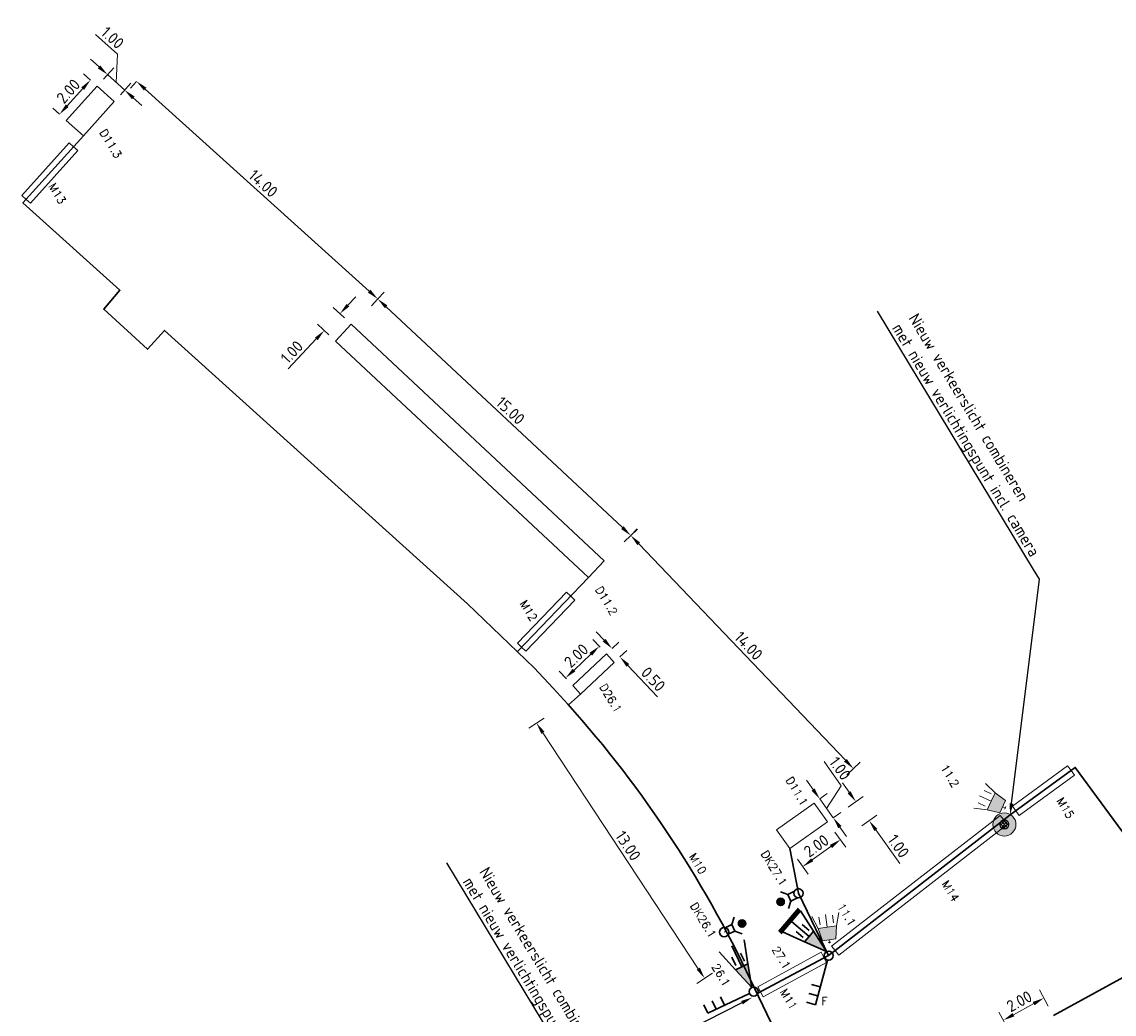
# Model space of a CAD drawing. Header units: metres. Extents: x 0 to 197589, y 0 to 355403.
# Tile 4 of 6: x 197498 to 197546, y 355360 to 355403. Entities that reach past the tile are written whole.
import ezdxf
from ezdxf import colors
from ezdxf.entities.mleader import LeaderData, LeaderLine
from ezdxf.math import Vec2, Vec3

# ---------------------------------------------------------------- set-up
doc = ezdxf.new("R2010")
doc.units = ezdxf.units.M
for name, color, linetype, lineweight in [('Arcering', 254, 'Continuous', 0), ('Level 56', 7, 'Continuous', 0), ('N-WA-VW-VRI-MEUBILAIR', 7, 'Continuous', 13), ('O_VRI_MANTELBUIS_BESTAAND', 1, 'Continuous', 0), ('O_VRI_MAST', 7, 'Continuous', 13), ('O_VRI_OBSERVATIE_CAMERA', 7, 'Continuous', 13), ('O_WEG_L_VRI_NIEUW', 7, 'Continuous', 0), ('O_WEG_T_VRI_MANTELBUIS', 5, 'Continuous', 13), ('O_WEG_VRI_NIEUW_BEKABELING', 7, 'Continuous', 13), ('O_WEG_VRI_NIEUW_LUSSEN', 210, 'Continuous', 13), ('O_WEG_VRI_NIEUW_TEKST_MEUBILAIR', 7, 'Continuous', 13), ('O_WEG_VRI_TEKST_MANTELBUIS', 7, 'Continuous', 0), ('VRI-MEUBILAIR', 7, 'Continuous', 13), ('X-XX-AL-M', 7, 'Continuous', 18), ('X-XX-AL-T25', 7, 'Continuous', 25)]:
    doc.layers.add(name, color=color, linetype=linetype, lineweight=lineweight)
doc.layers.add('N-WE-VK-KABELTRACE-G', color=30, linetype='Continuous')
doc.styles.add('NLCS-ISO-M200-T25', font='NLCS-ISO.ttf', dxfattribs={"height": 0.5})
doc.styles.add('Styleromans', font='romans.shx')
doc.styles.add('VRI-AH', font='isocp.shx')
doc.dimstyles.new('1_200', dxfattribs={"dimtxt": 0.5, "dimasz": 0.75, "dimexe": 0.15, "dimexo": 0.15, "dimgap": 0.25, "dimtad": 1, "dimdec": 0, "dimzin": 11, "dimdsep": 46, "dimtxsty": 'Styleromans', "dimsah": 1, "dimcen": 0.25, "dimclrd": 7, "dimclre": 7, "dimclrt": 7, "dimazin": 3, "dimtfac": 1, "dimtdec": 0, "dimtmove": 0, "dimatfit": 3, "dimfxl": 1, "dimtolj": 1, "dimtzin": 0, "dimlwd": 0, "dimlwe": 0, "dimarcsym": 0})
doc.dimstyles.new('NLCS-M200-T25-PIJL_L2_H1', dxfattribs={"dimscale": 0.2, "dimtxt": 2.5, "dimasz": 2.5, "dimexe": 2, "dimexo": 2, "dimgap": 0.7, "dimtad": 1, "dimzin": 0, "dimdsep": 46, "dimtxsty": 'NLCS-ISO-M200-T25', "dimcen": 0, "dimdle": 2, "dimclrd": 256, "dimclre": 256, "dimclrt": 256, "dimadec": 1, "dimazin": 0, "dimtfac": 1, "dimtdec": 3, "dimtofl": 0, "dimtmove": 0, "dimatfit": 3, "dimfxl": 2, "dimfxlon": 1, "dimtfillclr": 256, "dimtolj": 1, "dimtzin": 0, "dimlwd": -1, "dimlwe": -1, "dimarcsym": 0})

# ---------------------------------------------------------------- blocks, each defined once
blk = doc.blocks.new('3L.TES1')
at = {"layer": 'Level 56', "linetype": 'Continuous'}
blk.add_hatch(color=7, dxfattribs=at).paths.add_polyline_path([(-0.163, 1.032), (-0.434, 0.902), (-0.704, 0.772), (0, 0.001)])
at = {"layer": 'Level 56', "color": 7, "linetype": 'Continuous', "lineweight": 30}
for p, q in [((-0.163, 1.032), (-0.326, 2.063)), ((-1.408, 1.543), (-0.704, 0.772)), ((-0.434, 0.902), (-0.867, 1.803)), ((-0.319, 1.135), (-0.492, 1.495)), ((-0.687, 0.958), (-0.86, 1.318))]:
    blk.add_line(p, q, dxfattribs=at)
at = {"layer": 'Level 56', "color": 7, "linetype": 'Continuous', "lineweight": 30, "flags": 128}
blk.add_lwpolyline([(-0.163, 1.032), (-0.434, 0.902), (-0.704, 0.772), (0, 0.001), (-0.163, 1.032)], dxfattribs=at)
blk = doc.blocks.new('3L201')
at = {"layer": 'Level 56', "color": 7, "linetype": 'Continuous', "lineweight": 30}
blk.add_circle((0, 0), 0.2, dxfattribs=at)
at = {"color": 7, "linetype": 'Continuous', "lineweight": 30}
blk.add_blockref('3L.TES1', (-0.086, 0.179), dxfattribs=at)
blk = doc.blocks.new('3L.TES4')
at = {"layer": 'Level 56', "linetype": 'Continuous'}
blk.add_hatch(color=7, dxfattribs=at).paths.add_polyline_path([(-0.163, 1.032), (-0.434, 0.902), (-0.704, 0.772), (0, 0.001)])
at = {"layer": 'Level 56', "color": 7, "linetype": 'Continuous', "lineweight": 30}
for p, q in [((-0.163, 1.032), (-0.326, 2.063)), ((-1.408, 1.543), (-0.704, 0.772)), ((-0.434, 0.902), (-0.867, 1.803)), ((-0.319, 1.135), (-0.492, 1.495)), ((-0.687, 0.958), (-0.86, 1.318))]:
    blk.add_line(p, q, dxfattribs=at)
at = {"layer": 'Level 56', "color": 7, "linetype": 'Continuous', "lineweight": 30, "flags": 128}
blk.add_lwpolyline([(-0.163, 1.032), (-0.434, 0.902), (-0.704, 0.772), (0, 0.001), (-0.163, 1.032)], dxfattribs=at)
blk = doc.blocks.new('3L81')
at = {"layer": 'O_WEG_L_VRI_NIEUW', "color": 7, "linetype": 'Continuous', "lineweight": 30}
for p, q in [((-0.569, -2.125), (-0.052, -0.193)), ((-0.362, -1.352), (-0.748, -1.249)), ((-0.465, -1.739), (-0.852, -1.635)), ((-0.569, -2.125), (-0.955, -2.022))]:
    blk.add_line(p, q, dxfattribs=at)
blk.add_circle((0, 0), 0.2, dxfattribs=at)
blk = doc.blocks.new('3L82')
at = {"layer": 'O_WEG_L_VRI_NIEUW', "color": 7, "linetype": 'Continuous', "lineweight": 30}
for p, q in [((-1.993, -0.931), (-0.181, -0.085)), ((-1.631, -0.762), (-1.8, -0.399)), ((-1.268, -0.592), (-1.438, -0.23)), ((-1.993, -0.931), (-2.163, -0.569))]:
    blk.add_line(p, q, dxfattribs=at)
blk.add_circle((0, 0), 0.2, dxfattribs=at)
blk = doc.blocks.new('DRUKW9')
at = {"layer": 'O_WEG_L_VRI_NIEUW', "color": 7, "linetype": 'Continuous', "lineweight": 30}
for p, q in [((0.327, 0.335), (0.44, 0.655)), ((0.466, 0.046), (0.786, -0.066))]:
    blk.add_line(p, q, dxfattribs=at)
at = {"layer": 'O_WEG_L_VRI_NIEUW', "color": 7, "linetype": 'Continuous', "lineweight": 30, "flags": 128}
blk.add_lwpolyline([(0.039, 0.196), (0.327, 0.335), (0.466, 0.046), (0.177, -0.092)], dxfattribs=at)
at = {"layer": 'O_WEG_L_VRI_NIEUW', "color": 7, "linetype": 'Continuous', "lineweight": 30}
for centre, radius in [((0.775, 0.373), 0.16), ((0, 0), 0.2)]:
    blk.add_circle(centre, radius, dxfattribs=at)
blk = doc.blocks.new('AnonymousCell11')
at = {"layer": 'O_WEG_L_VRI_NIEUW', "linetype": 'Continuous'}
h = blk.add_hatch(color=7, dxfattribs=at)
edge = h.paths.add_edge_path()
edge.add_arc((0.358, 0.249), 0.16, 0, 360)
at = {"layer": 'O_WEG_L_VRI_NIEUW', "color": 7, "linetype": 'Continuous', "lineweight": 0}
blk.add_circle((0.358, 0.249), 0.16, dxfattribs=at)
at = {"color": 7, "linetype": 'Continuous', "lineweight": 0}
blk.add_blockref('DRUKW9', (-0.417, -0.124), dxfattribs=at)
blk = doc.blocks.new('DRUKW10')
at = {"layer": 'O_WEG_L_VRI_NIEUW', "color": 7, "linetype": 'Continuous', "lineweight": 30}
for p, q in [((-0.466, -0.046), (-0.786, 0.066)), ((-0.327, -0.335), (-0.44, -0.655))]:
    blk.add_line(p, q, dxfattribs=at)
at = {"layer": 'O_WEG_L_VRI_NIEUW', "color": 7, "linetype": 'Continuous', "lineweight": 30, "flags": 128}
blk.add_lwpolyline([(-0.039, -0.196), (-0.327, -0.335), (-0.466, -0.046), (-0.177, 0.092)], dxfattribs=at)
at = {"layer": 'O_WEG_L_VRI_NIEUW', "color": 7, "linetype": 'Continuous', "lineweight": 30}
for centre, radius in [((0, 0), 0.2), ((-0.775, -0.373), 0.16)]:
    blk.add_circle(centre, radius, dxfattribs=at)
blk = doc.blocks.new('AnonymousCell12')
at = {"layer": 'O_WEG_L_VRI_NIEUW', "linetype": 'Continuous'}
h = blk.add_hatch(color=7, dxfattribs=at)
edge = h.paths.add_edge_path()
edge.add_arc((-0.358, -0.249), 0.16, 0, 360)
at = {"layer": 'O_WEG_L_VRI_NIEUW', "color": 7, "linetype": 'Continuous', "lineweight": 0}
blk.add_circle((-0.358, -0.249), 0.16, dxfattribs=at)
at = {"color": 7, "linetype": 'Continuous', "lineweight": 0}
blk.add_blockref('DRUKW10', (0.417, 0.124), dxfattribs=at)
blk = doc.blocks.new('3 lichts zonder achterschild')
at = {"layer": 'VRI-MEUBILAIR'}
h = blk.add_hatch(color=256, dxfattribs=at)
h.dxf.hatch_style = 1
h.paths.add_polyline_path([(197005.156, 354889.618), (197004.465, 354889.48), (197004.465, 354888.743), (197005.156, 354888.604), (197005.156, 354889.111)])
at = {"layer": 'N-WA-VW-VRI-MEUBILAIR'}
for q in [(197004.327, 354889.189), (197004.327, 354889.033)]:
    blk.add_line((197004.327, 354889.111), q, dxfattribs=at)
at = {"layer": 'VRI-MEUBILAIR'}
for p, q in [((197005.156, 354889.618), (197004.465, 354889.48)), ((197004.465, 354889.48), (197004.465, 354888.743)), ((197005.156, 354889.618), (197005.848, 354889.848)), ((197005.156, 354889.111), (197005.156, 354889.618)), ((197005.755, 354889.48), (197005.341, 354889.48)), ((197004.281, 354889.111), (197004.465, 354889.111)), ((197005.156, 354889.111), (197005.848, 354889.111)), ((197005.156, 354888.604), (197005.156, 354889.111)), ((197004.465, 354888.743), (197005.156, 354888.604)), ((197005.156, 354888.604), (197005.848, 354888.374)), ((197005.755, 354888.743), (197005.341, 354888.743))]:
    blk.add_line(p, q, dxfattribs=at)
blk = doc.blocks.new('*D93')
at = {"layer": 'Defpoints', "color": 0, "transparency": 16777216}
for p in [(197524.573, 355380.374), (197523.425, 355379.279), (197533.068, 355369.179)]:
    blk.add_point(p, dxfattribs=at)
at = {"layer": 'X-XX-AL-M', "transparency": 16777216}
for p, q in [((197524.284, 355380.098), (197524.862, 355380.651)), ((197533.87, 355370.636), (197524.918, 355380.013)), ((197533.926, 355369.998), (197534.504, 355370.55))]:
    blk.add_line(p, q, dxfattribs=at)
for points in [[(197524.978, 355380.07), (197524.858, 355379.955), (197524.573, 355380.374)], [(197533.93, 355370.693), (197533.809, 355370.578), (197534.215, 355370.274)]]:
    blk.add_solid(points, dxfattribs=at)
at = {"layer": 'X-XX-AL-M', "transparency": 16777216, "insert": (197529.676, 355375.594), "char_height": 0.5, "attachment_point": 5, "rotation": 313.6709, "style": 'NLCS-ISO-M200-T25'}
blk.add_mtext('\\A1;14.00', dxfattribs=at)
blk = doc.blocks.new('*D94')
at = {"layer": 'Defpoints', "color": 0, "transparency": 16777216}
for p in [(197513.614, 355390.623), (197513.614, 355390.623), (197524.573, 355380.374)]:
    blk.add_point(p, dxfattribs=at)
at = {"layer": 'X-XX-AL-M', "transparency": 16777216}
for p, q in [((197513.614, 355390.623), (197513.887, 355390.916)), ((197524.208, 355380.716), (197513.979, 355390.282)), ((197524.573, 355380.374), (197524.846, 355380.666))]:
    blk.add_line(p, q, dxfattribs=at)
for points in [[(197514.036, 355390.343), (197513.922, 355390.221), (197513.614, 355390.623)], [(197524.265, 355380.777), (197524.151, 355380.655), (197524.573, 355380.374)]]:
    blk.add_solid(points, dxfattribs=at)
at = {"layer": 'X-XX-AL-M', "transparency": 16777216, "insert": (197519.36, 355385.784), "char_height": 0.5, "attachment_point": 5, "rotation": 316.9175, "style": 'NLCS-ISO-M200-T25'}
blk.add_mtext('\\A1;15.00', dxfattribs=at)
blk = doc.blocks.new('*D95')
at = {"layer": 'Defpoints', "color": 0, "transparency": 16777216}
for p in [(197503.167, 355400.05), (197503.167, 355400.05), (197513.614, 355390.623)]:
    blk.add_point(p, dxfattribs=at)
at = {"layer": 'X-XX-AL-M', "transparency": 16777216}
for p, q in [((197503.167, 355400.05), (197502.899, 355399.753)), ((197513.243, 355390.958), (197503.538, 355399.715)), ((197513.614, 355390.623), (197513.346, 355390.326))]:
    blk.add_line(p, q, dxfattribs=at)
for points in [[(197503.594, 355399.777), (197503.483, 355399.653), (197503.167, 355400.05)], [(197513.298, 355391.02), (197513.187, 355390.897), (197513.614, 355390.623)]]:
    blk.add_solid(points, dxfattribs=at)
at = {"layer": 'X-XX-AL-M', "transparency": 16777216, "insert": (197508.652, 355395.626), "char_height": 0.5, "attachment_point": 5, "rotation": 317.937, "style": 'NLCS-ISO-M200-T25'}
blk.add_mtext('\\A1;14.00', dxfattribs=at)
blk = doc.blocks.new('*D103')
at = {"layer": 'Defpoints', "color": 0, "transparency": 16777216}
for p in [(197533.095, 355367.97), (197533.65, 355367.192), (197531.466, 355366.808)]:
    blk.add_point(p, dxfattribs=at)
at = {"layer": 'X-XX-AL-M', "transparency": 16777216}
for p, q in [((197533.417, 355367.518), (197533.882, 355366.866)), ((197532.428, 355366.321), (197533.243, 355366.902)), ((197531.789, 355366.356), (197532.254, 355365.705))]:
    blk.add_line(p, q, dxfattribs=at)
for points in [[(197533.194, 355366.97), (197533.291, 355366.834), (197533.65, 355367.192)], [(197532.38, 355366.388), (197532.477, 355366.253), (197532.021, 355366.03)]]:
    blk.add_solid(points, dxfattribs=at)
at = {"layer": 'X-XX-AL-M', "transparency": 16777216, "insert": (197532.609, 355366.929), "char_height": 0.5, "attachment_point": 5, "rotation": 35.5095, "style": 'NLCS-ISO-M200-T25'}
blk.add_mtext('\\A1;2.00', dxfattribs=at)
blk = doc.blocks.new('*D104')
at = {"layer": 'Defpoints', "color": 0, "transparency": 16777216}
for p in [(197512.466, 355389.528), (197511.295, 355389.254), (197511.783, 355388.798)]:
    blk.add_point(p, dxfattribs=at)
at = {"layer": 'X-XX-AL-M', "transparency": 16777216}
for p, q in [((197512.32, 355390.35), (197512.661, 355390.715)), ((197512.174, 355389.801), (197511.686, 355390.258)), ((197511.491, 355389.071), (197511.003, 355389.528)), ((197510.953, 355388.889), (197509.738, 355387.589))]:
    blk.add_line(p, q, dxfattribs=at)
for points in [[(197512.259, 355390.407), (197512.38, 355390.293), (197511.978, 355389.985)], [(197510.893, 355388.946), (197511.014, 355388.832), (197511.295, 355389.254)]]:
    blk.add_solid(points, dxfattribs=at)
at = {"layer": 'X-XX-AL-M', "transparency": 16777216, "insert": (197509.89, 355388.323), "char_height": 0.5, "attachment_point": 5, "rotation": 46.9175, "style": 'NLCS-ISO-M200-T25'}
blk.add_mtext('\\A1;1.00', dxfattribs=at)
blk = doc.blocks.new('*D105')
at = {"layer": 'Defpoints', "color": 0, "transparency": 16777216}
for p in [(197501.461, 355399.841), (197499.83, 355398.622), (197500.123, 355398.358)]:
    blk.add_point(p, dxfattribs=at)
at = {"layer": 'X-XX-AL-M', "transparency": 16777216}
for p, q in [((197501.168, 355400.105), (197500.871, 355400.373)), ((197500.834, 355399.734), (197500.165, 355398.993)), ((197499.83, 355398.622), (197499.533, 355398.89))]:
    blk.add_line(p, q, dxfattribs=at)
for points in [[(197500.772, 355399.79), (197500.895, 355399.678), (197501.168, 355400.105)], [(197500.103, 355399.049), (197500.227, 355398.938), (197499.83, 355398.622)]]:
    blk.add_solid(points, dxfattribs=at)
at = {"layer": 'X-XX-AL-M', "transparency": 16777216, "insert": (197500.21, 355399.625), "char_height": 0.5, "attachment_point": 5, "rotation": 47.9422, "style": 'NLCS-ISO-M200-T25'}
blk.add_mtext('\\A1;2.00', dxfattribs=at)
blk = doc.blocks.new('*D109')
at = {"layer": 'Defpoints', "color": 0, "transparency": 16777216}
for p in [(197501.461, 355399.841), (197502.653, 355399.671), (197502.203, 355399.172)]:
    blk.add_point(p, dxfattribs=at)
at = {"layer": 'X-XX-AL-M', "transparency": 16777216}
for p, q in [((197502.34, 355401.222), (197501.389, 355402.08)), ((197501.54, 355400.675), (197501.168, 355401.01)), ((197502.282, 355400.005), (197502.34, 355401.222)), ((197501.729, 355400.138), (197502.179, 355400.637)), ((197501.911, 355400.34), (197502.653, 355399.671)), ((197502.471, 355399.469), (197502.921, 355399.967)), ((197503.025, 355399.336), (197503.396, 355399.001))]:
    blk.add_line(p, q, dxfattribs=at)
for points in [[(197501.596, 355400.737), (197501.484, 355400.613), (197501.911, 355400.34)], [(197503.08, 355399.397), (197502.969, 355399.274), (197502.653, 355399.671)]]:
    blk.add_solid(points, dxfattribs=at)
at = {"layer": 'X-XX-AL-M', "transparency": 16777216, "insert": (197502.126, 355401.941), "char_height": 0.5, "attachment_point": 5, "rotation": 317.9422, "style": 'NLCS-ISO-M200-T25'}
blk.add_mtext('\\A1;1.00', dxfattribs=at)
blk = doc.blocks.new('*D110')
at = {"layer": 'Defpoints', "color": 0, "transparency": 16777216}
for p in [(197532.514, 355368.784), (197533.095, 355367.97), (197533.341, 355368.145)]:
    blk.add_point(p, dxfattribs=at)
at = {"layer": 'X-XX-AL-M', "transparency": 16777216}
for p, q in [((197533.692, 355369.534), (197532.949, 355370.576)), ((197532.469, 355369.366), (197532.179, 355369.773)), ((197532.76, 355368.959), (197533.085, 355369.191)), ((197533.05, 355368.552), (197533.692, 355369.534)), ((197532.76, 355368.959), (197533.341, 355368.145)), ((197533.341, 355368.145), (197533.666, 355368.377)), ((197533.631, 355367.738), (197533.921, 355367.331))]:
    blk.add_line(p, q, dxfattribs=at)
for points in [[(197532.537, 355369.414), (197532.401, 355369.318), (197532.76, 355368.959)], [(197533.699, 355367.786), (197533.563, 355367.69), (197533.341, 355368.145)]]:
    blk.add_solid(points, dxfattribs=at)
at = {"layer": 'X-XX-AL-M', "transparency": 16777216, "insert": (197533.638, 355370.281), "char_height": 0.5, "attachment_point": 5, "rotation": 305.5095, "style": 'NLCS-ISO-M200-T25'}
blk.add_mtext('\\A1;1.00', dxfattribs=at)
blk = doc.blocks.new('*D111')
at = {"layer": 'Defpoints', "color": 0, "transparency": 16777216}
for p in [(197523.515, 355375.243), (197523.857, 355374.879), (197524.104, 355375.112)]:
    blk.add_point(p, dxfattribs=at)
at = {"layer": 'X-XX-AL-M', "transparency": 16777216}
for p, q in [((197523.418, 355375.839), (197523.075, 355376.203)), ((197523.761, 355375.476), (197524.052, 355375.75)), ((197524.104, 355375.112), (197524.395, 355375.386)), ((197524.447, 355374.748), (197525.736, 355373.379))]:
    blk.add_line(p, q, dxfattribs=at)
for points in [[(197523.479, 355375.897), (197523.357, 355375.782), (197523.761, 355375.476)], [(197524.507, 355374.805), (197524.386, 355374.69), (197524.104, 355375.112)]]:
    blk.add_solid(points, dxfattribs=at)
at = {"layer": 'X-XX-AL-M', "transparency": 16777216, "insert": (197525.546, 355374.149), "char_height": 0.5, "attachment_point": 5, "rotation": 313.2886, "style": 'NLCS-ISO-M200-T25'}
blk.add_mtext('\\A1;0.50', dxfattribs=at)
blk = doc.blocks.new('*D112')
at = {"layer": 'Defpoints', "color": 0, "transparency": 16777216}
for p in [(197523.205, 355375.572), (197523.515, 355375.243), (197522.059, 355373.872)]:
    blk.add_point(p, dxfattribs=at)
at = {"layer": 'X-XX-AL-M', "transparency": 16777216}
for p, q in [((197523.24, 355375.535), (197522.931, 355375.863)), ((197522.114, 355374.544), (197522.841, 355375.229)), ((197521.785, 355374.163), (197521.475, 355374.492))]:
    blk.add_line(p, q, dxfattribs=at)
for points in [[(197522.784, 355375.29), (197522.898, 355375.169), (197523.205, 355375.572)], [(197522.056, 355374.604), (197522.171, 355374.483), (197521.75, 355374.201)]]:
    blk.add_solid(points, dxfattribs=at)
at = {"layer": 'X-XX-AL-M', "transparency": 16777216, "insert": (197522.21, 355375.17), "char_height": 0.5, "attachment_point": 5, "rotation": 43.2915, "style": 'NLCS-ISO-M200-T25'}
blk.add_mtext('\\A1;2.00', dxfattribs=at)
blk = doc.blocks.new('*D123')
at = {"layer": 'Defpoints', "color": 0, "transparency": 16777216}
for p in [(197540.707, 355359.372), (197542.878, 355359.571), (197541.123, 355358.612)]:
    blk.add_point(p, dxfattribs=at)
at = {"layer": 'X-XX-AL-M', "transparency": 16777216}
for p, q in [((197542.654, 355359.981), (197542.27, 355360.683)), ((197540.899, 355359.021), (197540.516, 355359.723)), ((197542.024, 355360.092), (197541.146, 355359.612))]:
    blk.add_line(p, q, dxfattribs=at)
for points in [[(197541.984, 355360.165), (197542.063, 355360.019), (197542.462, 355360.332)], [(197541.106, 355359.685), (197541.186, 355359.539), (197540.707, 355359.372)]]:
    blk.add_solid(points, dxfattribs=at)
at = {"layer": 'X-XX-AL-M', "transparency": 16777216, "insert": (197541.398, 355360.194), "char_height": 0.5, "attachment_point": 5, "rotation": 28.6716, "style": 'NLCS-ISO-M200-T25'}
blk.add_mtext('\\A1;2.00', dxfattribs=at)
blk = doc.blocks.new('*D130')
at = {"layer": 'Defpoints', "color": 0, "transparency": 16777216}
for p in [(197533.095, 355367.97), (197534.899, 355368.025), (197533.676, 355367.154)]:
    blk.add_point(p, dxfattribs=at)
at = {"layer": 'X-XX-AL-M', "transparency": 16777216}
for p, q in [((197534.028, 355369.248), (197533.738, 355369.655)), ((197533.992, 355368.609), (197534.644, 355369.073)), ((197534.573, 355367.793), (197535.224, 355368.257)), ((197535.189, 355367.618), (197536.221, 355366.168))]:
    blk.add_line(p, q, dxfattribs=at)
for points in [[(197534.096, 355369.296), (197533.96, 355369.2), (197534.318, 355368.841)], [(197535.256, 355367.666), (197535.121, 355367.57), (197534.899, 355368.025)]]:
    blk.add_solid(points, dxfattribs=at)
at = {"layer": 'X-XX-AL-M', "transparency": 16777216, "insert": (197536.168, 355366.916), "char_height": 0.5, "attachment_point": 5, "rotation": 305.4566, "style": 'NLCS-ISO-M200-T25'}
blk.add_mtext('\\A1;1.00', dxfattribs=at)
blk = doc.blocks.new('*D131')
at = {"layer": 'Defpoints', "color": 0, "transparency": 16777216}
for p in [(197522.394, 355373.501), (197529.675, 355362.443), (197527.771, 355361.189)]:
    blk.add_point(p, dxfattribs=at)
at = {"layer": 'X-XX-AL-M', "transparency": 16777216}
for p, q in [((197520.824, 355372.467), (197520.156, 355372.028)), ((197520.765, 355371.83), (197527.496, 355361.607)), ((197528.105, 355361.409), (197527.437, 355360.969))]:
    blk.add_line(p, q, dxfattribs=at)
for points in [[(197520.835, 355371.876), (197520.695, 355371.784), (197520.49, 355372.248)], [(197527.565, 355361.653), (197527.426, 355361.561), (197527.771, 355361.189)]]:
    blk.add_solid(points, dxfattribs=at)
at = {"layer": 'X-XX-AL-M', "transparency": 16777216, "insert": (197524.456, 355366.933), "char_height": 0.5, "attachment_point": 5, "rotation": 303.361, "style": 'NLCS-ISO-M200-T25'}
blk.add_mtext('\\A1;13.00', dxfattribs=at)
blk = doc.blocks.new('AnonymousCell27')
at = {"layer": 'O_VRI_OBSERVATIE_CAMERA'}
for radius in [0.5, 0.2]:
    blk.add_circle((0, 0), radius, dxfattribs=at)

msp = doc.modelspace()

# ---------------------------------------------------------------- hatches: boundary and pattern name
at = {"layer": 'Arcering', "linetype": 'Continuous'}
h = msp.add_hatch(color=256, dxfattribs=at)
edge = h.paths.add_edge_path()
edge.add_arc((197540.754, 355367.854), 0.5, 0, 360)
edge = h.paths.add_edge_path(flags=0)
edge.add_arc((197540.754, 355367.854), 0.2, -180, 180, ccw=False)
at = {"layer": 'O_VRI_OBSERVATIE_CAMERA', "lineweight": 0}
h = msp.add_hatch(dxfattribs=at)
h.set_pattern_fill('USER', color=256, scale=0.1, angle=45, style=0, double=1, pattern_type=0)
h.set_pattern_definition([(45, (197540.75572, 355367.85377), (-0.07071, 0.07071), []), (135, (197540.75572, 355367.85377), (-0.07071, -0.07071), [])])
edge = h.paths.add_edge_path()
edge.add_arc((197540.754, 355367.854), 0.2, -180, 0, ccw=False)
edge.add_arc((197540.754, 355367.854), 0.2, 0, 180, ccw=False)

# ---------------------------------------------------------------- linework, layer by layer
at = {"layer": 'N-WE-VK-KABELTRACE-G', "lineweight": 30}
msp.add_line((197522.394, 355373.501), (197521.873, 355373.035), dxfattribs=at)
for points in [[(197539.441, 355343.569), (197532.392, 355353.048), (197532.273, 355353.053, 0.191928), (197532.044, 355356.377), (197529.591, 355361.481, 0.075517), (197521.21, 355373.761), (197520.391, 355374.641), (197517.503, 355377.415), (197504.378, 355389.262), (197503.639, 355388.442), (197501.742, 355390.176), (197502.443, 355390.998), (197498.246, 355394.784), (197500.865, 355397.689)], [(197530.047, 355360.531), (197533.142, 355362.171), (197533.425, 355362.391), (197540.724, 355368.052), (197541, 355368.266), (197543.825, 355370.329), (197546.585, 355366.551, 0.254961), (197548.751, 355365.53), (197559.369, 355366.155), (197574.458, 355374.405), (197585.059, 355380.2), (197585.778, 355378.884)]]:
    msp.add_lwpolyline(points, format="xyb", dxfattribs=at)
for points in [[(197522.742, 355378.549), (197519.661, 355375.342)], [(197531.839, 355364.873), (197531.465, 355366.81)], [(197533.142, 355362.171), (197531.839, 355364.873)], [(197542.878, 355359.571), (197548.346, 355362.561), (197548.532, 355362.572), (197552.404, 355362.8)]]:
    msp.add_lwpolyline(points, dxfattribs=at)
at = {"layer": 'O_VRI_MANTELBUIS_BESTAAND', "linetype": 'Continuous'}
for p, q in [((197540.571, 355368.249), (197533.272, 355362.588)), ((197540.571, 355368.249), (197540.724, 355368.052)), ((197533.272, 355362.588), (197533.425, 355362.391))]:
    msp.add_line(p, q, dxfattribs=at)
at = {"layer": 'O_VRI_MANTELBUIS_BESTAAND'}
for p, q in [((197540.571, 355368.249), (197533.272, 355362.588)), ((197540.877, 355367.854), (197533.579, 355362.193)), ((197540.877, 355367.854), (197540.724, 355368.052)), ((197533.579, 355362.193), (197533.425, 355362.391))]:
    msp.add_line(p, q, dxfattribs=at)
at = {"layer": 'O_VRI_MAST'}
msp.add_circle((197533.142, 355362.171), 0.2, dxfattribs=at)
at = {"layer": 'O_VRI_OBSERVATIE_CAMERA', "lineweight": 0, "flags": 128}
msp.add_lwpolyline([(197540.954, 355367.854, -1), (197540.554, 355367.854, -1), (197540.554, 355367.854, -1), (197540.954, 355367.854)], format="xyb", dxfattribs=at)
at = {"layer": 'O_WEG_T_VRI_MANTELBUIS', "linetype": 'Continuous'}
for p, q in [((197500.254, 355397.384), (197498.198, 355395.105)), ((197500.254, 355397.384), (197500.44, 355397.217)), ((197498.198, 355395.105), (197498.384, 355394.937)), ((197521.793, 355377.921), (197519.666, 355375.707)), ((197521.793, 355377.921), (197521.973, 355377.748)), ((197519.666, 355375.707), (197519.846, 355375.534)), ((197543.495, 355370.398), (197541.099, 355368.648)), ((197543.495, 355370.398), (197543.643, 355370.196)), ((197541.099, 355368.648), (197541.247, 355368.446)), ((197532.814, 355362.318), (197530.07, 355360.827)), ((197532.814, 355362.318), (197532.933, 355362.098)), ((197530.07, 355360.827), (197530.189, 355360.607))]:
    msp.add_line(p, q, dxfattribs=at)
at = {"layer": 'O_WEG_T_VRI_MANTELBUIS'}
for p, q in [((197500.254, 355397.384), (197498.198, 355395.105)), ((197500.625, 355397.049), (197500.44, 355397.217)), ((197500.625, 355397.049), (197498.569, 355394.77)), ((197498.569, 355394.77), (197498.384, 355394.937)), ((197521.793, 355377.921), (197519.666, 355375.707)), ((197522.154, 355377.575), (197521.973, 355377.748)), ((197522.154, 355377.575), (197520.026, 355375.361)), ((197520.026, 355375.361), (197519.846, 355375.534)), ((197543.495, 355370.398), (197541.099, 355368.648)), ((197543.79, 355369.995), (197543.643, 355370.196)), ((197543.79, 355369.995), (197541.394, 355368.244)), ((197541.394, 355368.244), (197541.247, 355368.446)), ((197532.814, 355362.318), (197530.07, 355360.827)), ((197533.053, 355361.879), (197532.933, 355362.098)), ((197533.053, 355361.879), (197530.309, 355360.387)), ((197530.309, 355360.387), (197530.189, 355360.607))]:
    msp.add_line(p, q, dxfattribs=at)
at = {"layer": 'O_WEG_VRI_NIEUW_BEKABELING'}
msp.add_line((197528.616, 355363.187), (197528.705, 355363.234), dxfattribs=at)
at = {"layer": 'O_WEG_VRI_NIEUW_LUSSEN', "flags": 128}
for points in [[(197500.123, 355398.358), (197501.461, 355399.841), (197502.203, 355399.172), (197500.865, 355397.689), (197500.123, 355398.358)], [(197522.742, 355378.549), (197523.425, 355379.279), (197512.466, 355389.528), (197511.783, 355388.798), (197522.742, 355378.549)], [(197523.515, 355375.243), (197522.059, 355373.872), (197522.394, 355373.501), (197523.85, 355374.873), (197523.515, 355375.243)]]:
    msp.add_lwpolyline(points, dxfattribs=at)
at = {"layer": 'O_WEG_VRI_NIEUW_LUSSEN'}
msp.add_lwpolyline([(197530.886, 355367.622), (197532.514, 355368.784), (197533.095, 355367.97), (197531.466, 355366.808)], close=True, dxfattribs=at)

# ---------------------------------------------------------------- block references
at = {"xscale": 0.8, "yscale": 0.8, "zscale": 0.8}
for p, rotation in [((460967.465, 545239.201), 154.8183336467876), ((501225.392, 240404.017), 98.30181089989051)]:
    msp.add_blockref('3 lichts zonder achterschild', p, dxfattribs=dict(at, rotation=rotation))
msp.add_blockref('AnonymousCell27', (197540.754, 355367.854))
at = {"color": 7, "linetype": 'Continuous', "lineweight": 0}
for name, p in [('AnonymousCell12', (197531.421, 355364.749)), ('AnonymousCell11', (197529.033, 355363.311)), ('3L201', (197529.898, 355360.611)), ('3L81', (197533.142, 355362.171)), ('3L82', (197529.898, 355360.611))]:
    msp.add_blockref(name, p, dxfattribs=at)
at = {"color": 7, "linetype": 'Continuous', "lineweight": 30, "rotation": 23.7099529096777}
msp.add_blockref('3L.TES4', (197533.054, 355362.352), dxfattribs=at)

# ---------------------------------------------------------------- texts
at = {"layer": 'O_WEG_VRI_NIEUW_TEKST_MEUBILAIR', "char_height": 0.35, "attachment_point": 4, "rotation": 301.1527, "line_spacing_factor": 0.8, "style": 'Styleromans'}
for s, insert in [('{\\C256;D11.3}', (197501.695, 355397.934)), ('{\\C256;D11.2}', (197523.167, 355378.132)), ('{\\C256;D26.1}', (197523.35, 355373.914)), ('{\\C256;11.2}', (197538.121, 355370.412)), ('{\\C256;D11.1}', (197531.415, 355369.879)), ('{\\C256;DK27.1}', (197530.343, 355366.682)), ('{\\C256;DK26.1}', (197527.275, 355364.432)), ('{\\C256;11.1}', (197533.652, 355364.397)), ('{\\C256;27.1}', (197530.819, 355362.536)), ('{\\C256;26.1}', (197528.212, 355361.784))]:
    msp.add_mtext(s, dxfattribs=dict(at, insert=insert))
at = {"layer": 'O_WEG_VRI_NIEUW_TEKST_MEUBILAIR', "insert": (197532.824, 355360.203), "char_height": 0.35, "attachment_point": 4, "line_spacing_factor": 0.8, "style": 'Styleromans'}
msp.add_mtext('{\\C256;F}', dxfattribs=at)
at = {"layer": 'O_WEG_VRI_TEKST_MANTELBUIS', "char_height": 0.35, "attachment_point": 4, "rotation": 301.1527, "line_spacing_factor": 0.8, "style": 'VRI-AH'}
for s, insert in [('{\\Fromans|c0;\\C256;M13}', (197499.485, 355395.605)), ('{\\Fromans|c0;\\C256;M12}', (197519.901, 355377.529)), ('{\\Fromans|c0;\\C256;M15}', (197543.148, 355368.982)), ('{\\Fromans|c0;\\C256;M10}', (197527.228, 355366.566)), ('{\\Fromans|c0;\\C256;M14}', (197538.173, 355365.383)), ('{\\Fromans|c0;\\C256;M11}', (197531.162, 355360.701))]:
    msp.add_mtext(s, dxfattribs=dict(at, insert=insert))

# ---------------------------------------------------------------- dimensions: what is measured, and where the dimension line sits
at = {"layer": 'X-XX-AL-M'}
for base, p1, p2, angle, picture, middle in [((197502.653, 355399.671), (197501.461, 355399.841), (197502.203, 355399.172), 317.9422, '*D109', (197502.236, 355401.316)), ((197533.341, 355368.145), (197532.514, 355368.784), (197533.095, 355367.97), 305.5095, '*D110', (197533.611, 355369.648))]:
    dim = msp.add_linear_dim(base=base, p1=p1, p2=p2, angle=angle, dimstyle='NLCS-M200-T25-PIJL_L2_H1', override={"dimtmove": 1}, dxfattribs=at)
    dim.commit()
    dim.dimension.update_dxf_attribs({"geometry": picture, "text_midpoint": middle, "dimtype": 161})
for p1, p2, distance, picture, middle in [((197501.461, 355399.841), (197500.123, 355398.358), -0.394, '*D105', (197500.21, 355399.625)), ((197512.466, 355389.528), (197511.783, 355388.798), -0.669, '*D104', (197509.89, 355388.323)), ((197524.573, 355380.374), (197513.614, 355390.623), 0, '*D94', (197519.36, 355385.784)), ((197522.059, 355373.872), (197523.515, 355375.243), 0.451, '*D112', (197522.21, 355375.17)), ((197523.515, 355375.243), (197523.857, 355374.879), 0.338, '*D111', (197525.546, 355374.149)), ((197533.095, 355367.97), (197533.676, 355367.154), 1.501, '*D130', (197536.168, 355366.916)), ((197531.466, 355366.808), (197533.095, 355367.97), -0.955, '*D103', (197532.609, 355366.929)), ((197542.878, 355359.571), (197541.123, 355358.612), -0.867, '*D123', (197541.398, 355360.194))]:
    dim = msp.add_aligned_dim(p1=p1, p2=p2, distance=distance, dimstyle='NLCS-M200-T25-PIJL_L2_H1', dxfattribs=at)
    dim.commit()
    dim.dimension.update_dxf_attribs({"geometry": picture, "text_midpoint": middle})
for p1, p2, distance, text, picture, middle in [((197513.614, 355390.623), (197503.167, 355400.05), 0, '14.00', '*D95', (197508.652, 355395.626)), ((197533.068, 355369.179), (197523.425, 355379.279), -1.586, '14.00', '*D93', (197529.676, 355375.594)), ((197522.394, 355373.501), (197529.675, 355362.443), -2.28, '13.00', '*D131', (197524.456, 355366.933))]:
    dim = msp.add_aligned_dim(p1=p1, p2=p2, distance=distance, text=text, dimstyle='NLCS-M200-T25-PIJL_L2_H1', dxfattribs=at)
    dim.commit()
    dim.dimension.update_dxf_attribs({"geometry": picture, "text_midpoint": middle})

# ---------------------------------------------------------------- leaders
at = {"layer": 'VRI-MEUBILAIR', "linetype": 'Continuous'}
msp.add_leader([(197531.88, 355364.166), (197531.03, 355363.174)], dimstyle='1_200', override={"dimscale": 1, "dimtxt": 0.5, "dimasz": 0.5, "dimgap": 0.25, "dimtad": 1, "dimclrd": 0, "dimlwd": 65534}, dxfattribs=at)
at = {"layer": 'X-XX-AL-T25'}
ml = msp.add_multileader_mtext('Standard', dxfattribs=at)
ml.set_content('Nieuw verkeerslicht combineren \\Pmet nieuw verlichtingspunt incl. camera', color=256, style='NLCS-ISO-M200-T25')
ml.set_leader_properties(color=256, linetype='ByLayer', lineweight=-1)
ml.build(insert=Vec2(0, 0))
ml.multileader.update_dxf_attribs({"text_left_attachment_type": 5, "text_right_attachment_type": 5, "dogleg_length": 0.5, "arrow_head_size": 0.5})
ctx = ml.context
ctx.base_point, ctx.char_height, ctx.arrow_head_size, ctx.landing_gap_size, ctx.plane_origin, ctx.plane_x_axis, ctx.plane_y_axis = Vec3(197535.65, 355389.441), 0.5, 0.5, 0.18, Vec3(197553.918, 355395.447), Vec3(0.517321, -0.855791), Vec3(0.855791, 0.517321)
ctx.left_attachment, ctx.right_attachment = 5, 5
notes = []
notes.append((ctx, [(0, (1, 1, 0), (197542.277, 355378.479), (-0.517321, 0.855791), 0.5, [(0, [(197541, 355368.266)], 0, [])])]))
ctx.mtext.insert, ctx.mtext.text_direction, ctx.mtext.rotation, ctx.mtext.flow_direction = Vec3(197537.012, 355390.055), Vec3(0.517321, -0.855791), 5.256107, 5
ml = msp.add_multileader_mtext('Standard', dxfattribs=at)
ml.set_content('Nieuw verkeerslicht combineren \\Pmet nieuw verlichtingspunt', color=256, style='NLCS-ISO-M200-T25')
ml.set_leader_properties(color=256, linetype='ByLayer', lineweight=-1)
ml.build(insert=Vec2(0, 0))
ml.multileader.update_dxf_attribs({"text_left_attachment_type": 5, "text_right_attachment_type": 5, "dogleg_length": 0.5, "arrow_head_size": 0.5})
ctx = ml.context
ctx.base_point, ctx.char_height, ctx.arrow_head_size, ctx.landing_gap_size, ctx.plane_origin, ctx.plane_x_axis, ctx.plane_y_axis = Vec3(197517.053, 355365.453), 0.5, 0.5, 0.18, Vec3(197532.954, 355373.813), Vec3(0.517321, -0.855791), Vec3(0.855791, 0.517321)
ctx.left_attachment, ctx.right_attachment = 5, 5
notes.append((ctx, [(0, (1, 1, 0), (197522.413, 355356.587), (-0.517321, 0.855791), 0.5, [(0, [(197529.833, 355360.36)], 0, [])])]))
ctx.mtext.insert, ctx.mtext.text_direction, ctx.mtext.rotation, ctx.mtext.flow_direction = Vec3(197518.416, 355366.066), Vec3(0.517321, -0.855791), 5.256107, 5
for ctx, leaders in notes:
    for number, flags, end, landing, length, lines in leaders:
        leader = LeaderData()
        leader.index, (leader.has_last_leader_line, leader.has_dogleg_vector, leader.attachment_direction) = number, flags
        leader.last_leader_point, leader.dogleg_vector, leader.dogleg_length = Vec3(end), Vec3(landing), length
        for number, points, colour, breaks in lines:
            line = LeaderLine()
            line.index, line.vertices, line.color, line.breaks = number, Vec3.list(points), colors.encode_raw_color(colour), breaks
            leader.lines.append(line)
        ctx.leaders.append(leader)

doc.saveas('drawing.dxf')
